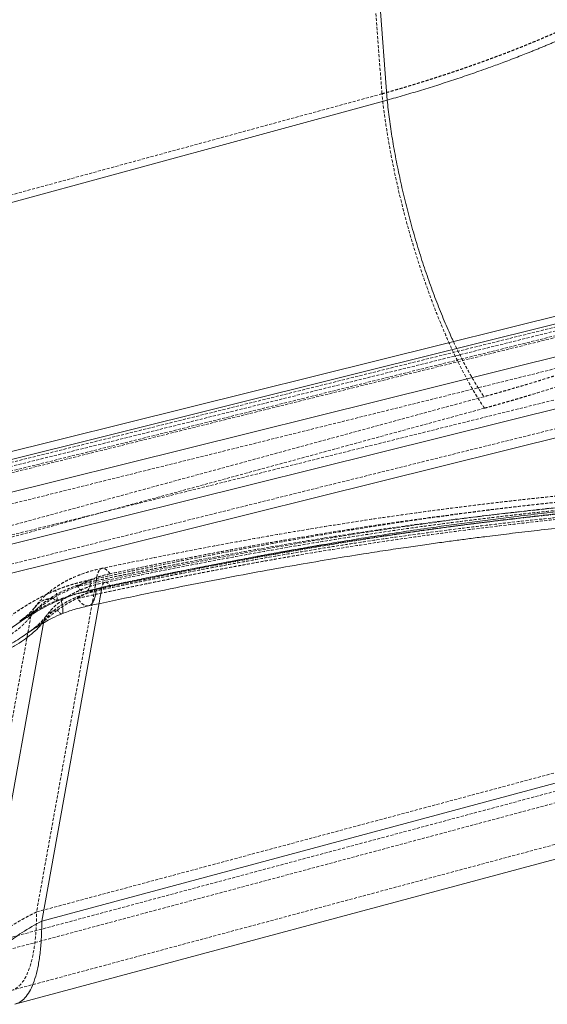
# Model space of a CAD drawing. Header units: millimetres. Extents: x -877 to 859, y -163 to 730.
# Tile 6 of 12: x 6 to 227, y -60 to 352. Entities that reach past the tile are written whole.
import ezdxf

# ---------------------------------------------------------------- set-up
doc = ezdxf.new("R2010")
doc.units = ezdxf.units.MM
doc.linetypes.add('SLD-Continue', pattern=[0])
doc.linetypes.add('SLD-Pointillée', pattern=[1.905, 1.27, -0.635])

msp = doc.modelspace()

# ---------------------------------------------------------------- linework, layer by layer
at = {"color": 7, "linetype": 'SLD-Pointillée', "lineweight": 0}
for p, q in [((149.92, 428.61), (158, 320.83)), ((-616.69, -5.13), (843.82, 358.47)), ((847.3, 346.32), (-613.21, -17.28)), ((-612.9, -29.39), (847.61, 334.21)), ((623.12, 320.91), (-306.63, 89.45)), ((626.44, 320.09), (-303.31, 88.62)), ((628.42, 318.62), (-301.33, 87.16)), ((158, 320.83), (-159.62, 234.16)), ((625.31, 317.09), (-304.44, 85.62)), ((200.66, 194.03), (-116.96, 107.36)), ((200.92, 189.22), (-116.7, 102.55)), ((38.47, 117.04), (13.47, -21.71)), ((12.77, 105.77), (12.64, 105.63)), ((11.09, 102.17), (-14.77, -41.37)), ((6.86, 100.37), (6.42, 100.06)), ((15.41, 98.72), (16.57, 100.09)), ((13.47, -21.71), (331.87, 63.82)), ((-18.75, -38.14), (299.64, 47.39)), ((-18.49, -42.95), (299.9, 42.58)), ((2.81, -54.59), (321.2, 30.95))]:
    msp.add_line(p, q, dxfattribs=at)
at = {"color": 7, "linetype": 'SLD-Continue', "lineweight": 15}
for p, q in [((152.08, 425.97), (160.17, 318.19)), ((-616.82, -0.28), (843.69, 363.31)), ((849.5, 343.06), (-611.01, -20.54)), ((-610.7, -32.65), (849.81, 330.95)), ((624.99, 325.91), (-304.76, 94.45)), ((628.3, 323.46), (-301.45, 92)), ((160.17, 318.19), (-157.45, 231.51)), ((10.15, 95.39), (9.88, 95.2)), ((15.67, -25.54), (334.06, 60)), ((4.37, -60.38), (322.76, 25.16))]:
    msp.add_line(p, q, dxfattribs=at)
at = {"color": 8, "linetype": 'SLD-Continue', "lineweight": 15}
for p, q in [((40.67, 113.22), (15.67, -25.54)), ((16.57, 100.09), (-9.3, -43.46))]:
    msp.add_line(p, q, dxfattribs=at)
at = {"color": 7, "linetype": 'SLD-Pointillée', "lineweight": 0}
for points, knots in [([(158, 320.83), (158.63, 321.01), (159.88, 321.36), (161.77, 321.9), (163.68, 322.45), (165.62, 323.01), (167.58, 323.59), (169.56, 324.19), (171.57, 324.8), (173.59, 325.42), (175.64, 326.05), (177.7, 326.7), (179.79, 327.37), (181.89, 328.04), (184.01, 328.74), (186.15, 329.44), (188.3, 330.16), (190.47, 330.9), (192.65, 331.65), (194.85, 332.41), (197.06, 333.19), (199.28, 333.98), (201.51, 334.79), (203.75, 335.61), (206, 336.45), (208.25, 337.3), (210.52, 338.16), (212.79, 339.04), (215.06, 339.94), (217.34, 340.85), (219.62, 341.78), (221.91, 342.72), (224.19, 343.67), (226.48, 344.65), (228.76, 345.63), (231.04, 346.63), (232.55, 347.31), (233.31, 347.65)], [0, 0, 0, 0, 0.023565, 0.047494, 0.071783, 0.096427, 0.121418, 0.146753, 0.172424, 0.198426, 0.224752, 0.251398, 0.278355, 0.305619, 0.333182, 0.361038, 0.38918, 0.417598, 0.446285, 0.475234, 0.504436, 0.533886, 0.563575, 0.593496, 0.623641, 0.654003, 0.684573, 0.715345, 0.746309, 0.77746, 0.808788, 0.840283, 0.871935, 0.90374, 0.93569, 0.967779, 1, 1, 1, 1]), ([(200.92, 189.22), (198.76, 192.39), (196.51, 196.06), (191.91, 204.36), (189.57, 209), (186.06, 216.59), (184.89, 219.23), (182.58, 224.69), (181.43, 227.52), (179.18, 233.32), (178.07, 236.3), (175.91, 242.38), (174.85, 245.48), (172.8, 251.75), (171.82, 254.92), (169.92, 261.3), (169.01, 264.51), (167.28, 270.91), (166.46, 274.11), (164.93, 280.46), (164.21, 283.6), (162.2, 292.91), (161.07, 298.93), (159.23, 310.37), (158.52, 315.79), (158, 320.83)], [0, 0, 0, 0, 0.125, 0.125, 0.25, 0.25, 0.3125, 0.3125, 0.375, 0.375, 0.4375, 0.4375, 0.5, 0.5, 0.5625, 0.5625, 0.625, 0.625, 0.6875, 0.6875, 0.75, 0.75, 0.875, 0.875, 1, 1, 1, 1]), ([(187.93, 217.1), (188.81, 215.21), (190.8, 210.98), (193.94, 205.02), (197.31, 199.13), (199.54, 195.73), (200.66, 194.03)], [0, 0, 0, 0, 0.212271, 0.474847, 0.737424, 1, 1, 1, 1]), ([(265.99, 215.14), (265.34, 214.9), (264.04, 214.41), (262.09, 213.69), (260.13, 212.96), (258.16, 212.25), (256.18, 211.53), (254.19, 210.82), (252.2, 210.11), (250.19, 209.41), (248.18, 208.71), (246.16, 208.02), (244.14, 207.33), (242.1, 206.64), (240.05, 205.95), (238, 205.27), (235.94, 204.6), (233.33, 203.75), (230.18, 202.74), (226.49, 201.58), (222.8, 200.44), (219.11, 199.32), (215.42, 198.22), (211.73, 197.14), (208.04, 196.08), (204.35, 195.04), (201.89, 194.37), (200.66, 194.03)], [0, 0, 0, 0, 0.030823, 0.061701, 0.092633, 0.12362, 0.154663, 0.185763, 0.21692, 0.248134, 0.279407, 0.310739, 0.34213, 0.373582, 0.405094, 0.436667, 0.468303, 0.5, 0.556359, 0.612508, 0.668453, 0.724196, 0.77974, 0.835089, 0.890246, 0.945215, 1, 1, 1, 1]), ([(200.92, 189.22), (201.63, 189.42), (203.03, 189.8), (205.14, 190.39), (207.24, 190.98), (209.33, 191.57), (211.42, 192.17), (213.51, 192.78), (215.59, 193.39), (217.9, 194.07), (221.35, 195.11), (225.82, 196.48), (230.39, 197.92), (234.32, 199.18), (237.76, 200.3), (241.38, 201.5), (244.97, 202.71), (248.56, 203.94), (252.13, 205.19), (255.68, 206.45), (259.22, 207.73), (262.74, 209.02), (265.08, 209.9), (266.25, 210.33)], [0, 0, 0, 0, 0.031323, 0.062629, 0.093919, 0.125194, 0.156454, 0.1877, 0.218933, 0.250154, 0.29182, 0.375095, 0.453194, 0.5, 0.555599, 0.61118, 0.666746, 0.722299, 0.777844, 0.833383, 0.888919, 0.944457, 1, 1, 1, 1]), ([(404.24, 161.44), (402.71, 161.4), (399.65, 161.31), (395.07, 161.17), (390.52, 161.01), (385.99, 160.86), (381.47, 160.69), (376.98, 160.52), (372.51, 160.34), (368.06, 160.15), (363.64, 159.96), (353.09, 159.48), (336.55, 158.63), (313.8, 157.23), (291.15, 155.58), (268.26, 153.66), (245.44, 151.47), (214.78, 148.14), (184.07, 144.2), (153.11, 139.55), (133.72, 136.35), (118.1, 133.63), (105.48, 131.34), (91.82, 128.77), (79.43, 126.35), (69.16, 124.29), (61.07, 122.64), (52.89, 120.94), (44.62, 119.19), (39.07, 117.99), (36.28, 117.39)], [0, 0, 0, 0, 0.012802, 0.025538, 0.038207, 0.050809, 0.063344, 0.075812, 0.088214, 0.100549, 0.112818, 0.12502, 0.188193, 0.249934, 0.312991, 0.374806, 0.437809, 0.499731, 0.624826, 0.68696, 0.749894, 0.781071, 0.812645, 0.851362, 0.890767, 0.912114, 0.93371, 0.955557, 0.977653, 1, 1, 1, 1]), ([(395.43, 158.26), (365.63, 157.4), (335.71, 156.04), (305.64, 154.02), (275.56, 152), (245.32, 149.32), (214.88, 145.8), (207.27, 144.93), (199.64, 143.99), (192, 143.01), (184.37, 142.02), (176.71, 140.98), (169.05, 139.88), (161.39, 138.78), (153.73, 137.63), (146.07, 136.42), (138.41, 135.21), (130.73, 133.95), (123.05, 132.63), (92.34, 127.36), (61.52, 121.26), (30.62, 114.56)], [0.7239906, 0.7239906, 0.7239906, 0.7239906, 0.8249634, 0.8249634, 0.8249634, 0.9259362, 0.9259362, 0.9259362, 0.9511794, 0.9511794, 0.9511794, 0.9764226, 0.9764226, 0.9764226, 1.0016658, 1.0016658, 1.0016658, 1.026909, 1.026909, 1.026909, 1.1278819, 1.1278819, 1.1278819, 1.1278819]), ([(339.63, 160.59), (334.36, 160.32), (324.12, 159.8), (309.2, 158.91), (295.18, 157.98), (282.06, 157.02), (269.86, 156.05), (258.57, 155.09), (248.45, 154.17), (239.46, 153.3), (231.54, 152.5), (224.41, 151.75), (218.02, 151.06), (211.96, 150.38), (205.48, 149.63), (198.02, 148.73), (189.42, 147.66), (179.87, 146.42), (169.35, 144.98), (157.86, 143.34), (145.39, 141.46), (131.45, 139.24), (115.96, 136.64), (98.86, 133.6), (80.58, 130.18), (61.13, 126.37), (47.76, 123.59), (40.88, 122.16)], [0, 0, 0, 0, 0.053975, 0.104773, 0.152397, 0.196852, 0.238142, 0.276267, 0.311231, 0.340505, 0.367124, 0.391088, 0.412396, 0.431419, 0.45206, 0.477616, 0.506346, 0.538252, 0.573339, 0.611612, 0.65308, 0.697745, 0.750559, 0.807207, 0.867661, 0.931924, 1, 1, 1, 1]), ([(343.36, 158.34), (342.06, 158.28), (339.47, 158.15), (335.58, 157.95), (331.7, 157.74), (327.84, 157.53), (323.98, 157.31), (320.13, 157.09), (316.29, 156.85), (312.47, 156.62), (308.65, 156.37), (304.84, 156.12), (301.05, 155.87), (297.26, 155.6), (293.48, 155.33), (289.71, 155.06), (285.96, 154.78), (282.21, 154.49), (278.47, 154.2), (274.74, 153.9), (271.03, 153.59), (267.32, 153.28), (263.62, 152.96), (259.93, 152.63), (256.26, 152.3), (252.59, 151.96), (248.93, 151.62), (245.28, 151.27), (241.65, 150.91), (238.02, 150.54), (234.4, 150.17), (230.79, 149.8), (227.19, 149.42), (223.61, 149.03), (220.03, 148.63), (216.46, 148.23), (212.9, 147.82), (209.36, 147.41), (205.82, 146.99), (202.29, 146.57), (198.77, 146.13), (190.21, 145.06), (176.58, 143.27), (157.82, 140.58), (138.98, 137.66), (123.96, 135.15), (112.78, 133.2), (105.47, 131.89), (98.07, 130.54), (90.61, 129.15), (83.07, 127.72), (75.45, 126.24), (67.76, 124.72), (59.99, 123.15), (52.14, 121.54), (46.88, 120.44), (44.24, 119.89)], [0, 0, 0, 0, 0.013292, 0.026542, 0.03975, 0.052918, 0.066043, 0.079128, 0.092171, 0.105173, 0.118134, 0.131054, 0.143932, 0.15677, 0.169566, 0.182322, 0.195037, 0.207711, 0.220344, 0.232936, 0.245488, 0.258, 0.270471, 0.282901, 0.295291, 0.307641, 0.319951, 0.33222, 0.34445, 0.35664, 0.368789, 0.380899, 0.392969, 0.405, 0.416991, 0.428942, 0.440854, 0.452727, 0.46456, 0.476354, 0.488109, 0.499825, 0.562085, 0.624483, 0.687033, 0.749762, 0.773729, 0.797926, 0.822354, 0.847015, 0.871913, 0.897047, 0.922421, 0.948036, 0.973895, 1, 1, 1, 1]), ([(30.55, 109.61), (32.04, 109.93), (35.01, 110.57), (39.45, 111.52), (43.86, 112.46), (48.25, 113.38), (52.61, 114.29), (56.95, 115.18), (61.26, 116.06), (65.54, 116.93), (69.81, 117.79), (74.04, 118.63), (78.26, 119.45), (82.44, 120.27), (86.61, 121.07), (90.75, 121.85), (94.86, 122.63), (98.95, 123.39), (103.02, 124.14), (107.06, 124.87), (111.08, 125.59), (115.07, 126.3), (119.04, 126.99), (129.4, 128.78), (146.04, 131.52), (168.91, 134.96), (191.72, 138.06), (214.28, 140.81), (236.75, 143.25), (259.15, 145.41), (281.9, 147.33), (299.77, 148.62), (312.66, 149.47), (320.51, 149.95), (328.42, 150.41), (336.41, 150.84), (344.45, 151.25), (352.56, 151.63), (360.74, 151.99), (368.99, 152.32), (377.3, 152.63), (385.68, 152.91), (391.28, 153.08), (394.1, 153.16)], [0, 0, 0, 0, 0.012057, 0.024048, 0.035971, 0.047828, 0.059619, 0.071345, 0.083005, 0.0946, 0.10613, 0.117596, 0.128998, 0.140335, 0.151609, 0.16282, 0.173968, 0.185053, 0.196076, 0.207036, 0.217935, 0.228772, 0.239547, 0.250261, 0.313142, 0.375275, 0.437287, 0.500253, 0.560894, 0.622715, 0.685733, 0.749958, 0.77163, 0.793513, 0.815606, 0.83791, 0.860427, 0.883155, 0.906097, 0.929252, 0.952621, 0.976203, 1, 1, 1, 1]), ([(33.96, 112.29), (40.64, 113.72), (53.62, 116.5), (72.47, 120.34), (90.14, 123.79), (106.61, 126.87), (121.89, 129.59), (135.98, 131.99), (148.09, 133.95), (158.36, 135.54), (166.96, 136.82), (174.83, 137.96), (181.98, 138.95), (188.49, 139.84), (194.8, 140.67), (202.1, 141.6), (210.93, 142.68), (221.45, 143.91), (233.11, 145.2), (245.9, 146.52), (259.82, 147.86), (274.86, 149.19), (290.52, 150.45), (306.74, 151.62), (323.46, 152.7), (341.09, 153.69), (359.65, 154.59), (379.13, 155.39), (392.39, 155.8), (399.18, 156.01)], [0, 0, 0, 0, 0.053914, 0.104654, 0.152228, 0.196644, 0.237906, 0.276019, 0.310981, 0.336243, 0.359568, 0.380951, 0.400389, 0.417873, 0.434116, 0.452008, 0.477603, 0.506361, 0.538282, 0.573366, 0.611616, 0.653035, 0.697629, 0.741301, 0.787652, 0.836689, 0.888421, 0.942855, 1, 1, 1, 1]), ([(38.47, 117.04), (39.78, 117.31), (42.4, 117.86), (46.31, 118.67), (50.19, 119.48), (54.06, 120.26), (57.91, 121.04), (61.73, 121.81), (65.54, 122.57), (69.33, 123.31), (73.09, 124.05), (82.2, 125.81), (96.5, 128.49), (121.65, 132.93), (152.2, 137.82), (182.27, 141.95), (206.37, 144.85), (224.69, 146.86), (243.22, 148.71), (258.27, 150.05), (269.79, 150.99), (277.73, 151.61), (285.72, 152.21), (293.77, 152.77), (301.88, 153.31), (310.05, 153.81), (318.27, 154.29), (326.56, 154.75), (332.09, 155.03), (334.87, 155.17)], [0, 0, 0, 0, 0.013063, 0.02606, 0.03899, 0.051854, 0.064652, 0.077384, 0.09005, 0.10265, 0.115184, 0.127652, 0.193712, 0.258158, 0.379427, 0.500394, 0.561419, 0.623362, 0.686236, 0.75005, 0.776907, 0.80399, 0.831302, 0.858843, 0.886613, 0.914613, 0.942844, 0.971306, 1, 1, 1, 1]), ([(339.92, 154.6), (334.66, 154.33), (324.46, 153.81), (309.57, 152.92), (295.59, 151.99), (282.52, 151.04), (270.35, 150.07), (259.1, 149.11), (249.01, 148.19), (240.04, 147.33), (232.16, 146.53), (225.05, 145.79), (218.68, 145.1), (212.64, 144.42), (206.18, 143.67), (198.74, 142.78), (190.18, 141.71), (180.66, 140.47), (170.18, 139.04), (158.73, 137.4), (146.31, 135.53), (132.41, 133.32), (116.97, 130.72), (99.93, 127.7), (81.7, 124.29), (62.31, 120.49), (48.97, 117.72), (42.11, 116.29)], [0, 0, 0, 0, 0.054005, 0.104825, 0.152467, 0.196934, 0.238232, 0.276362, 0.311328, 0.340602, 0.367219, 0.39118, 0.412485, 0.431504, 0.45214, 0.477689, 0.506409, 0.538303, 0.573375, 0.611631, 0.653078, 0.697721, 0.75052, 0.807161, 0.867617, 0.931895, 1, 1, 1, 1]), ([(44.13, 114.93), (45.55, 115.22), (48.34, 115.81), (52.47, 116.67), (56.48, 117.49), (60.36, 118.28), (64.12, 119.04), (67.76, 119.77), (71.27, 120.47), (74.66, 121.14), (77.93, 121.78), (81.08, 122.39), (84.1, 122.97), (87, 123.52), (89.78, 124.05), (92.44, 124.55), (94.97, 125.02), (97.38, 125.47), (99.67, 125.89), (101.83, 126.29), (103.87, 126.66), (105.79, 127), (107.59, 127.33), (109.27, 127.63), (110.82, 127.9), (112.25, 128.16), (113.56, 128.39), (114.75, 128.59), (115.81, 128.78), (116.76, 128.94), (117.58, 129.09), (118.27, 129.21), (118.85, 129.31), (119.3, 129.39), (125.84, 130.51), (138.48, 132.62), (152.77, 134.85), (165.25, 136.69), (175.02, 138.07), (185.67, 139.5), (194.65, 140.66), (202.86, 141.67), (211.13, 142.65), (219.4, 143.59), (227.65, 144.49), (235.89, 145.35), (244.13, 146.17), (252.35, 146.95), (260.56, 147.7), (268.76, 148.4), (276.95, 149.08), (285.14, 149.71), (293.31, 150.32), (301.47, 150.88), (309.63, 151.42), (317.77, 151.93), (325.91, 152.4), (334.04, 152.84), (339.45, 153.11), (342.16, 153.25)], [0, 0, 0, 0, 0.014059, 0.027714, 0.040965, 0.053811, 0.066252, 0.078289, 0.089922, 0.10115, 0.111974, 0.122393, 0.132407, 0.142017, 0.151222, 0.160023, 0.168419, 0.17641, 0.183996, 0.191177, 0.197953, 0.204325, 0.210291, 0.215852, 0.221008, 0.225759, 0.230104, 0.234044, 0.237579, 0.240708, 0.243432, 0.245751, 0.247664, 0.249171, 0.250273, 0.312775, 0.375241, 0.393132, 0.437661, 0.473098, 0.500064, 0.527853, 0.555635, 0.583412, 0.611184, 0.638952, 0.666718, 0.694483, 0.722248, 0.750013, 0.777778, 0.805545, 0.833314, 0.861086, 0.88886, 0.916639, 0.944421, 0.972208, 1, 1, 1, 1]), ([(337.07, 151.34), (335.76, 151.28), (333.01, 151.14), (328.66, 150.92), (323.89, 150.66), (318.69, 150.37), (313.06, 150.04), (307, 149.67), (295.53, 148.93), (281.18, 147.91), (263.79, 146.51), (246.66, 145), (227.11, 143.08), (207.74, 140.94), (188.35, 138.58), (169.18, 136.04), (152.76, 133.64), (138.54, 131.44), (128.63, 129.84), (116.62, 127.82), (106.9, 126.12), (97.38, 124.4), (89.57, 122.95), (81.66, 121.46), (73.66, 119.91), (65.55, 118.32), (57.35, 116.67), (49.04, 114.97), (43.47, 113.8), (40.67, 113.22)], [0, 0, 0, 0, 0.013495, 0.028447, 0.044856, 0.06272, 0.082039, 0.102812, 0.125038, 0.199974, 0.249948, 0.303006, 0.374779, 0.448871, 0.499602, 0.570962, 0.64237, 0.664927, 0.713843, 0.741843, 0.785384, 0.811107, 0.837144, 0.863495, 0.890162, 0.917146, 0.944446, 0.972064, 1, 1, 1, 1]), ([(40.88, 122.16), (39.16, 121.76), (35.99, 121.02), (31.88, 119.61), (28.69, 118.28), (26.19, 117.06), (24.26, 116), (22.69, 115.04), (21.3, 114.11), (19.68, 112.95), (17.64, 111.29), (15.11, 108.91), (13.55, 106.94), (12.68, 105.84)], [0, 0, 0, 0, 0.147525, 0.272125, 0.373338, 0.452099, 0.520176, 0.572552, 0.620568, 0.674899, 0.755317, 0.863086, 1, 1, 1, 1]), ([(30.62, 114.56), (31.08, 114.86), (31.56, 115.15), (32.54, 115.72), (33.04, 115.99), (34.59, 116.77), (35.68, 117.26), (37.96, 118.15), (39.15, 118.56), (41.64, 119.29), (42.92, 119.61), (44.24, 119.89)], [0, 0, 0, 0, 0.125, 0.125, 0.25, 0.25, 0.5, 0.5, 0.75, 0.75, 1, 1, 1, 1]), ([(44.24, 119.89), (43.57, 120.83), (42.9, 121.51), (42.27, 121.87), (41.63, 122.24), (41.03, 122.29), (40.51, 122.03), (39.99, 121.78), (39.54, 121.2), (39.19, 120.35), (38.84, 119.5), (38.6, 118.37), (38.47, 117.04)], [0, 0, 0, 0, 0.25, 0.25, 0.25, 0.5, 0.5, 0.5, 0.75, 0.75, 0.75, 1, 1, 1, 1]), ([(11.09, 102.17), (11.18, 102.3), (11.36, 102.55), (11.65, 102.92), (11.94, 103.29), (12.24, 103.65), (12.55, 104.02), (12.87, 104.37), (13.2, 104.73), (13.54, 105.08), (13.89, 105.43), (14.24, 105.78), (14.6, 106.12), (14.98, 106.46), (15.35, 106.79), (16.52, 107.79), (18.64, 109.38), (21.96, 111.39), (25.64, 113.19), (28.62, 114.35), (30.7, 115.05), (31.74, 115.38), (32.81, 115.69), (33.9, 116), (35.01, 116.28), (36.15, 116.55), (37.3, 116.81), (38.08, 116.96), (38.47, 117.04)], [0, 0, 0, 0, 0.01786, 0.035722, 0.053585, 0.071446, 0.089304, 0.107156, 0.125001, 0.142837, 0.160662, 0.178474, 0.196271, 0.214051, 0.231813, 0.249554, 0.374251, 0.499738, 0.623199, 0.748618, 0.779236, 0.810108, 0.841223, 0.872568, 0.904131, 0.9359, 0.967861, 1, 1, 1, 1]), ([(42.11, 116.29), (40.8, 115.99), (38.34, 115.42), (35.08, 114.37), (32.43, 113.36), (30.33, 112.41), (28.63, 111.55), (27.19, 110.75), (25.92, 109.98), (24.72, 109.18), (23.35, 108.19), (21.63, 106.8), (19.52, 104.82), (18.24, 103.2), (17.52, 102.29)], [0, 0, 0, 0, 0.126916, 0.237495, 0.331083, 0.408162, 0.470399, 0.526935, 0.579337, 0.627236, 0.681164, 0.760539, 0.866308, 1, 1, 1, 1]), ([(36.28, 117.39), (35.95, 117.32), (35.31, 117.18), (34.37, 116.97), (33.46, 116.75), (32.23, 116.46), (30.7, 116.06), (28.84, 115.54), (27, 114.99), (25.46, 114.47), (24.23, 114.04), (23.3, 113.69), (22.39, 113.33), (21.79, 113.09), (21.49, 112.96)], [0, 0, 0, 0, 0.066, 0.129711, 0.191139, 0.25029, 0.378227, 0.499828, 0.626916, 0.749249, 0.813215, 0.876309, 0.93856, 1, 1, 1, 1]), ([(36.28, 117.39), (36.17, 116.06), (35.94, 114.94), (35.6, 114.09), (35.27, 113.24), (34.83, 112.67), (34.31, 112.41), (33.8, 112.16), (33.21, 112.21), (32.58, 112.58), (31.95, 112.95), (31.28, 113.62), (30.62, 114.56)], [0, 0, 0, 0, 0.25, 0.25, 0.25, 0.5, 0.5, 0.5, 0.75, 0.75, 0.75, 1, 1, 1, 1]), ([(40.67, 113.22), (40.74, 114.01), (40.89, 114.7), (41.31, 115.71), (41.58, 116.06), (42.2, 116.37), (42.57, 116.34), (43.33, 115.9), (43.73, 115.49), (44.13, 114.93)], [0, 0, 0, 0, 0.25, 0.25, 0.5, 0.5, 0.75, 0.75, 1, 1, 1, 1]), ([(21.49, 112.96), (21.26, 112.87), (20.79, 112.67), (20.1, 112.37), (19.41, 112.06), (18.72, 111.74), (18.03, 111.42), (17.33, 111.09), (16.64, 110.75), (15.94, 110.4), (15.25, 110.04), (14.55, 109.68), (13.85, 109.31), (13.16, 108.93), (12.46, 108.54), (11.76, 108.14), (10.47, 107.4), (8.6, 106.28), (6.15, 104.71), (3.68, 103.05), (1.27, 101.33), (-1.1, 99.57), (-4.16, 97.19), (-7.13, 94.74), (-10.04, 92.24), (-12.16, 90.36), (-14.31, 88.42), (-15.71, 87.12), (-16.45, 86.45)], [0, 0, 0, 0, 0.016081, 0.032222, 0.048427, 0.064699, 0.08104, 0.097452, 0.11394, 0.130505, 0.147151, 0.16388, 0.180694, 0.197596, 0.214589, 0.231676, 0.248858, 0.309336, 0.371209, 0.434571, 0.499507, 0.561084, 0.624633, 0.749592, 0.810428, 0.874684, 0.934626, 1, 1, 1, 1]), ([(40.67, 113.22), (39.31, 112.95), (37.99, 112.64), (36.05, 112.11), (35.4, 111.93), (34.15, 111.54), (33.53, 111.34), (31.72, 110.7), (30.55, 110.24), (28.31, 109.26), (27.23, 108.73), (25.69, 107.89), (25.18, 107.6), (24.2, 107), (23.72, 106.69), (22.33, 105.76), (21.46, 105.11), (19.85, 103.76), (19.11, 103.06), (17.75, 101.61), (17.12, 100.86), (16.57, 100.09)], [0, 0, 0, 0, 0.125, 0.125, 0.1875, 0.1875, 0.25, 0.25, 0.375, 0.375, 0.5, 0.5, 0.5625, 0.5625, 0.625, 0.625, 0.75, 0.75, 0.875, 0.875, 1, 1, 1, 1]), ([(30.62, 114.56), (28.63, 113.8), (26.81, 113.02), (25.12, 112.22), (23.43, 111.43), (21.87, 110.61), (20.39, 109.74)], [0, 0, 0, 0, 0.00795337, 0.00795337, 0.00795337, 0.01590674, 0.01590674, 0.01590674, 0.01590674]), ([(20.39, 109.74), (20.81, 109.2), (21.17, 108.86), (21.44, 108.72), (21.71, 108.59), (21.9, 108.67), (22, 108.95), (22.1, 109.24), (22.1, 109.73), (22.01, 110.41), (21.93, 111.09), (21.75, 111.95), (21.49, 112.96)], [0, 0, 0, 0, 0.25, 0.25, 0.25, 0.5, 0.5, 0.5, 0.75, 0.75, 0.75, 1, 1, 1, 1]), ([(21.79, 108.68), (23.71, 109.4), (27.75, 110.91), (31.82, 111.81), (33.96, 112.29)], [0, 0, 0, 0, 0.4752017, 1, 1, 1, 1]), ([(44.13, 114.93), (43.94, 114.89), (43.57, 114.81), (43.02, 114.68), (42.46, 114.55), (41.92, 114.41), (41.37, 114.27), (40.83, 114.12), (39.86, 113.84), (38.47, 113.4), (36.72, 112.76), (35.06, 112.06), (33.73, 111.43), (32.71, 110.89), (31.97, 110.48), (31.25, 110.05), (30.78, 109.76), (30.55, 109.61)], [0, 0, 0, 0, 0.035861, 0.071723, 0.107595, 0.143488, 0.179413, 0.215381, 0.251402, 0.376544, 0.501226, 0.625651, 0.749983, 0.812512, 0.874986, 0.937463, 1, 1, 1, 1]), ([(6.62, 100.19), (7.57, 100.83), (9.28, 102), (11.69, 103.5), (14.28, 105.02), (17.54, 106.79), (20.25, 108), (21.79, 108.68)], [0, 0, 0, 0, 0.196838, 0.359072, 0.489281, 0.710849, 1, 1, 1, 1]), ([(20.39, 109.74), (18.77, 108.66), (15.41, 106.42), (10.94, 103.2), (8, 101.16), (6.86, 100.37)], [0, 0, 0, 0, 0.364058, 0.754257, 1, 1, 1, 1]), ([(20.39, 109.74), (19.24, 109.57), (16.93, 109.22), (14.3, 107.78), (13.22, 106.36), (12.77, 105.77)], [0, 0, 0, 0, 0.367567, 0.735134, 1, 1, 1, 1]), ([(22.14, 104.63), (22.29, 104.74), (22.58, 104.95), (23.02, 105.26), (23.47, 105.57), (23.93, 105.88), (24.4, 106.19), (24.89, 106.5), (25.39, 106.81), (25.9, 107.12), (26.42, 107.43), (26.96, 107.75), (27.52, 108.06), (28.09, 108.37), (28.68, 108.68), (29.28, 108.99), (29.91, 109.3), (30.34, 109.51), (30.55, 109.61)], [0, 0, 0, 0, 0.053197, 0.107564, 0.163106, 0.219831, 0.277749, 0.336876, 0.397227, 0.458823, 0.521686, 0.585843, 0.651324, 0.718153, 0.786381, 0.856056, 0.927234, 1, 1, 1, 1]), ([(35.21, 106.5), (35, 106.45), (34.41, 106.28), (33.31, 106.75), (31.95, 107.79), (31.02, 109), (30.55, 109.61)], [0, 0, 0, 0, 0.155815, 0.43721, 0.718605, 1, 1, 1, 1]), ([(12.55, 105.66), (12.09, 105.08), (11.23, 104), (9.57, 102.45), (8, 101.16), (6.89, 100.38), (6.42, 100.05)], [0, 0, 0, 0, 0.316346, 0.592913, 0.830904, 1, 1, 1, 1]), ([(22.14, 104.63), (20.82, 103.55), (18.04, 101.26), (14.17, 98.17), (11.46, 96.3), (10.44, 95.59)], [0, 0, 0, 0, 0.360285, 0.758705, 1, 1, 1, 1]), ([(12.64, 105.63), (12.49, 105.46), (11.63, 104.53), (11.34, 103.23), (11.09, 102.17)], [0, 0, 0, 0, 0.179299, 1, 1, 1, 1]), ([(16.57, 100.09), (16.69, 100.72), (16.92, 101.32), (17.39, 102.12), (17.57, 102.37), (17.98, 102.84), (18.2, 103.06), (18.69, 103.46), (18.96, 103.64), (19.52, 103.96), (19.81, 104.1), (20.44, 104.33), (20.76, 104.42), (21.44, 104.56), (21.79, 104.61), (22.14, 104.63)], [0, 0, 0, 0, 0.25, 0.25, 0.375, 0.375, 0.5, 0.5, 0.625, 0.625, 0.75, 0.75, 0.875, 0.875, 1, 1, 1, 1]), ([(24.1, 103.15), (24.1, 103.15), (24, 103.02), (23.63, 103.17), (23, 103.61), (22.43, 104.29), (22.14, 104.63)], [0, 0, 0, 0, 0.001186, 0.334124, 0.667062, 1, 1, 1, 1]), ([(-16.45, 86.45), (-16.22, 86.51), (-15.77, 86.63), (-15.1, 86.81), (-14.43, 86.99), (-13.77, 87.19), (-13.12, 87.38), (-12.47, 87.58), (-11.84, 87.78), (-11.2, 87.99), (-10.58, 88.2), (-9.97, 88.41), (-9.36, 88.63), (-8.76, 88.85), (-8.17, 89.07), (-6.38, 89.77), (-3.52, 91), (0.19, 92.93), (3.54, 95.03), (5.77, 96.72), (7.12, 97.88), (7.76, 98.47), (8.38, 99.06), (8.98, 99.67), (9.55, 100.28), (10.09, 100.9), (10.61, 101.53), (10.93, 101.96), (11.09, 102.17)], [0, 0, 0, 0, 0.0184246, 0.0367869, 0.0550844, 0.0733148, 0.0914759, 0.1095653, 0.1275808, 0.1455203, 0.1633816, 0.1811626, 0.1988613, 0.2164756, 0.2340036, 0.2514433, 0.3766292, 0.5002842, 0.625296, 0.750477, 0.7812264, 0.812122, 0.8431539, 0.8743122, 0.9055866, 0.9369664, 0.9684412, 1, 1, 1, 1]), ([(17.44, 102.18), (16.84, 101.42), (15.7, 99.99), (13.64, 98.03), (11.73, 96.45), (10.43, 95.54), (9.9, 95.17)], [0, 0, 0, 0, 0.318536, 0.596302, 0.834767, 1, 1, 1, 1]), ([(-18.75, -38.14), (-16.75, -41.15), (-14.7, -43.87), (-10.6, -48.54), (-8.55, -50.48), (-4.57, -53.36), (-2.64, -54.29), (0.99, -55.02), (2.7, -54.82), (5.77, -53.26), (7.14, -51.89), (9.48, -48.11), (10.46, -45.69), (12, -40.01), (12.56, -36.74), (13.3, -29.6), (13.47, -25.74), (13.47, -21.71)], [0, 0, 0, 0, 0.125, 0.125, 0.25, 0.25, 0.375, 0.375, 0.5, 0.5, 0.625, 0.625, 0.75, 0.75, 0.875, 0.875, 1, 1, 1, 1]), ([(13.47, -21.71), (13.25, -21.82), (12.8, -22.04), (12.14, -22.37), (11.49, -22.7), (10.84, -23.03), (10.21, -23.36), (9.58, -23.7), (8.96, -24.03), (8.35, -24.36), (7.75, -24.69), (7.16, -25.03), (6.57, -25.36), (6, -25.69), (5.44, -26.02), (4.88, -26.35), (3.03, -27.47), (0.04, -29.4), (-3.23, -31.78), (-5.65, -33.71), (-7.37, -35.18), (-8.97, -36.64), (-10.2, -37.86), (-11.14, -38.84), (-11.81, -39.57), (-12.45, -40.3), (-13.06, -41.03), (-13.64, -41.75), (-14.19, -42.47), (-14.72, -43.19), (-15.04, -43.67), (-15.21, -43.9)], [0, 0, 0, 0, 0.018247, 0.036344, 0.054287, 0.072075, 0.089706, 0.107179, 0.124491, 0.141641, 0.158626, 0.175447, 0.192101, 0.208586, 0.224901, 0.241046, 0.257018, 0.387411, 0.511772, 0.575302, 0.637925, 0.699606, 0.760321, 0.790647, 0.820875, 0.851002, 0.881024, 0.910937, 0.94074, 0.970428, 1, 1, 1, 1])]:
    msp.add_open_spline(points, degree=3, knots=knots, dxfattribs=at)
at = {"color": 7, "linetype": 'SLD-Continue', "lineweight": 15}
for points, knots in [([(236.63, 345.39), (236.14, 345.17), (235.16, 344.73), (233.68, 344.08), (232.2, 343.42), (230.7, 342.78), (229.19, 342.13), (227.68, 341.48), (226.15, 340.84), (224.61, 340.2), (223.07, 339.57), (221.51, 338.93), (219.94, 338.3), (217.93, 337.5), (214.3, 336.07), (209.34, 334.18), (204, 332.21), (199.65, 330.66), (195.99, 329.37), (192.47, 328.17), (188.93, 326.98), (185.37, 325.81), (181.8, 324.66), (178.21, 323.52), (174.62, 322.41), (171.01, 321.32), (167.4, 320.25), (163.79, 319.21), (161.37, 318.53), (160.17, 318.19)], [0, 0, 0, 0, 0.020474, 0.041013, 0.061618, 0.08229, 0.103027, 0.123832, 0.144703, 0.165642, 0.18665, 0.207726, 0.22885, 0.250008, 0.288913, 0.374957, 0.447864, 0.499993, 0.545376, 0.590883, 0.636498, 0.682152, 0.727804, 0.773425, 0.818989, 0.864465, 0.909823, 0.955017, 1, 1, 1, 1]), ([(38.47, 113.57), (39.82, 113.86), (42.47, 114.43), (46.4, 115.27), (50.24, 116.09), (54, 116.88), (57.67, 117.65), (61.24, 118.39), (64.73, 119.11), (68.13, 119.81), (71.45, 120.48), (74.67, 121.13), (77.81, 121.76), (80.85, 122.37), (83.81, 122.95), (86.68, 123.51), (89.46, 124.05), (92.16, 124.57), (94.76, 125.07), (97.28, 125.55), (99.71, 126.01), (102.05, 126.45), (104.3, 126.88), (106.46, 127.28), (108.53, 127.66), (110.52, 128.03), (112.42, 128.37), (114.23, 128.7), (115.95, 129.01), (117.59, 129.31), (119.13, 129.58), (120.59, 129.84), (121.96, 130.09), (123.24, 130.31), (124.44, 130.52), (125.54, 130.72), (126.56, 130.89), (127.49, 131.06), (128.33, 131.2), (129.08, 131.33), (129.75, 131.45), (130.33, 131.55), (130.81, 131.63), (131.22, 131.7), (131.53, 131.75), (131.75, 131.79), (131.89, 131.82), (135.84, 132.49), (143.61, 133.8), (155.24, 135.67), (166.86, 137.46), (186.18, 140.3), (205.47, 142.84), (227.22, 145.42), (246.4, 147.53), (270.55, 149.87), (294.66, 151.86), (316.1, 153.4), (337.54, 154.74), (356.41, 155.72), (372.39, 156.43), (382.57, 156.83), (391.57, 157.16), (399.4, 157.41), (404.22, 157.56), (406.44, 157.62)], [0, 0, 0, 0, 0.0107334, 0.0212316, 0.0314945, 0.0415221, 0.0513146, 0.0608718, 0.0701938, 0.0792806, 0.0881323, 0.0967487, 0.10513, 0.1132761, 0.1211869, 0.1288626, 0.136303, 0.1435082, 0.150478, 0.1572126, 0.1637118, 0.1699757, 0.1760041, 0.1817971, 0.1873547, 0.1926767, 0.1977632, 0.2026141, 0.2072294, 0.211609, 0.2157529, 0.2196611, 0.2233335, 0.2267701, 0.2299708, 0.2329356, 0.2356645, 0.2381575, 0.2404145, 0.2424355, 0.2442205, 0.2457694, 0.2470822, 0.2481589, 0.2489996, 0.2496041, 0.2499725, 0.2501048, 0.2813539, 0.3126234, 0.3438932, 0.3751735, 0.4688531, 0.5002715, 0.5521288, 0.6251959, 0.6978138, 0.7500671, 0.8018279, 0.8749805, 0.9064677, 0.9347149, 0.9597205, 0.9814828, 1, 1, 1, 1]), ([(35.23, 106.42), (41.89, 107.85), (54.84, 110.62), (73.64, 114.45), (91.26, 117.9), (107.68, 120.96), (122.91, 123.68), (136.96, 126.07), (149.03, 128.02), (159.26, 129.61), (167.83, 130.89), (175.67, 132.02), (182.79, 133.01), (189.28, 133.89), (195.57, 134.72), (202.85, 135.64), (211.64, 136.72), (222.12, 137.95), (233.75, 139.23), (246.5, 140.55), (260.37, 141.89), (275.37, 143.21), (290.98, 144.46), (307.15, 145.63), (323.82, 146.71), (341.41, 147.7), (359.92, 148.6), (379.34, 149.39), (392.57, 149.8), (399.35, 150.01)], [0, 0, 0, 0, 0.053938, 0.104691, 0.152268, 0.196679, 0.237932, 0.27603, 0.310974, 0.336219, 0.359529, 0.3809, 0.400327, 0.417801, 0.434036, 0.451919, 0.477503, 0.506251, 0.538162, 0.573238, 0.611483, 0.6529, 0.697496, 0.741175, 0.787537, 0.836592, 0.888348, 0.942814, 1, 1, 1, 1]), ([(-14.25, 82.63), (-13.9, 82.95), (-13.55, 83.27), (-12.84, 83.92), (-11.79, 84.89), (-10.72, 85.85), (-8.58, 87.77), (-7.14, 89.03), (-2.74, 92.76), (0.28, 95.18), (4.22, 98.05), (5.02, 98.62), (6.63, 99.73), (7.45, 100.29), (9.91, 101.91), (11.57, 102.94), (16.63, 105.88), (20.1, 107.64), (23.68, 109.14)], [0, 0, 0, 0, 0.03125, 0.03125, 0.0625, 0.125, 0.125, 0.25, 0.25, 0.5, 0.5, 0.5625, 0.5625, 0.625, 0.625, 0.75, 0.75, 1, 1, 1, 1]), ([(10.05, 95.26), (10.94, 95.87), (12.57, 96.98), (14.84, 98.39), (17.25, 99.8), (20.22, 101.42), (22.71, 102.53), (24.1, 103.15)], [0, 0, 0, 0, 0.202111, 0.366523, 0.497019, 0.718099, 1, 1, 1, 1]), ([(24.1, 103.15), (25.81, 103.78), (29.5, 105.15), (33.22, 105.98), (35.23, 106.42)], [0, 0, 0, 0, 0.4624718, 1, 1, 1, 1]), ([(-9.73, -45.99), (-8.59, -44.28), (-7.16, -42.52), (-3.78, -38.98), (-1.82, -37.2), (2.52, -33.71), (4.92, -31.98), (10.06, -28.65), (12.8, -27.05), (15.67, -25.54)], [0, 0, 0, 0, 0.25, 0.25, 0.5, 0.5, 0.75, 0.75, 1, 1, 1, 1])]:
    msp.add_open_spline(points, degree=3, knots=knots, dxfattribs=at)
at = {"color": 8, "linetype": 'SLD-Continue', "lineweight": 15}
for points, knots in [([(160.17, 318.19), (160.47, 315.56), (161.06, 310.29), (162.31, 301.99), (163.82, 293.49), (165.61, 284.83), (167.64, 276.08), (169.91, 267.32), (172.39, 258.61), (175.07, 250.02), (177.92, 241.64), (180.92, 233.52), (184.06, 225.77), (186.41, 220.28), (187.72, 217.54), (187.93, 217.1)], [0, 0, 0, 0, 0.082024, 0.164048, 0.246071, 0.328095, 0.410119, 0.492143, 0.574167, 0.65619, 0.738214, 0.820238, 0.902262, 0.984286, 1, 1, 1, 1]), ([(38.47, 113.57), (38.37, 112.68), (38.17, 110.9), (37.56, 108.85), (36.75, 107.38), (35.95, 106.58), (35.39, 106.52), (35.21, 106.5)], [0, 0, 0, 0, 0.224907, 0.449815, 0.674722, 0.899629, 1, 1, 1, 1]), ([(23.68, 109.14), (23.85, 108.46), (24.18, 107.11), (24.45, 105.5), (24.54, 104.27), (24.44, 103.43), (24.21, 103.24), (24.1, 103.15)], [0, 0, 0, 0, 0.200143, 0.400285, 0.600428, 0.80057, 1, 1, 1, 1]), ([(-14.25, 82.63), (-12.55, 83.08), (-9.13, 83.98), (-4.32, 85.67), (0.19, 87.58), (4.34, 89.72), (8.11, 92.06), (11.41, 94.59), (13.87, 96.81), (15.02, 98.23), (15.41, 98.72)], [0, 0, 0, 0, 0.133211, 0.267075, 0.39979, 0.532484, 0.66626, 0.799186, 0.931682, 1, 1, 1, 1]), ([(9.88, 95.2), (9.23, 94.73), (6.61, 92.86), (1.38, 89.73), (-5.97, 85.89), (-11.45, 83.73), (-14.25, 82.63)], [0, 0, 0, 0, 0.0930644, 0.3784111, 0.6823854, 1, 1, 1, 1]), ([(4.35, -60.28), (4.87, -60.15), (6.21, -59.81), (8.12, -58.31), (10.09, -55.91), (11.77, -52.67), (13.17, -48.66), (14.28, -43.92), (15.07, -38.46), (15.57, -32.37), (15.64, -27.82), (15.67, -25.54)], [0, 0, 0, 0, 0.072017, 0.188015, 0.304013, 0.420011, 0.536008, 0.652006, 0.768004, 0.884002, 1, 1, 1, 1])]:
    msp.add_open_spline(points, degree=3, knots=knots, dxfattribs=at)
at = {"color": 7, "linetype": 'SLD-Continue', "lineweight": 15}
msp.add_open_spline([(23.68, 109.14), (28.58, 111.19), (33.52, 112.5), (38.47, 113.57)], degree=3, dxfattribs=at)

doc.saveas('drawing.dxf')
